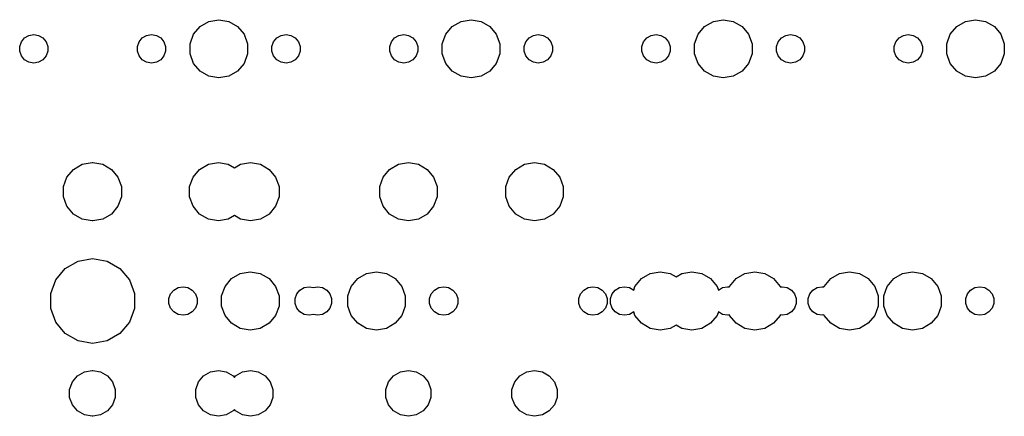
# Model space of a CAD drawing. Extents: x 50 to 349, y -142 to -48.
# Tile 3 of 10: x 123 to 197, y -142 to -112. Entities that reach past the tile are written whole.
import ezdxf

# ---------------------------------------------------------------- set-up
doc = ezdxf.new("R2010")
doc.units = 0
doc.header["$MEASUREMENT"] = 0
doc.layers.add('BLACK', color=7, linetype='CONTINUOUS')

msp = doc.modelspace()

# ---------------------------------------------------------------- linework, layer by layer
at = {"layer": 'Black'}
for p, q in [((136.697, -112.613), (137.359, -112.231)), ((137.359, -112.231), (138.112, -112.098)), ((138.112, -112.098), (138.866, -112.231)), ((138.866, -112.231), (139.528, -112.613)), ((155.747, -112.613), (156.409, -112.231)), ((156.409, -112.231), (157.162, -112.098)), ((157.162, -112.098), (157.916, -112.231)), ((157.916, -112.231), (158.578, -112.613)), ((174.797, -112.613), (175.459, -112.231)), ((175.459, -112.231), (176.213, -112.098)), ((176.213, -112.098), (176.966, -112.231)), ((176.966, -112.231), (177.628, -112.613)), ((193.847, -112.613), (194.509, -112.231)), ((194.509, -112.231), (195.262, -112.098)), ((195.262, -112.098), (196.016, -112.231)), ((196.016, -112.231), (196.678, -112.613)), ((136.205, -113.199), (136.697, -112.613)), ((139.528, -112.613), (140.02, -113.199)), ((155.255, -113.199), (155.747, -112.613)), ((158.578, -112.613), (159.07, -113.199)), ((174.305, -113.199), (174.797, -112.613)), ((177.628, -112.613), (178.12, -113.199)), ((193.355, -113.199), (193.847, -112.613)), ((196.678, -112.613), (197.17, -113.199)), ((123.208, -113.76), (123.449, -113.473)), ((123.449, -113.473), (123.773, -113.286)), ((123.773, -113.286), (124.142, -113.221)), ((124.142, -113.221), (124.512, -113.286)), ((124.512, -113.286), (124.836, -113.473)), ((124.836, -113.473), (125.077, -113.76)), ((132.098, -113.76), (132.339, -113.473)), ((132.339, -113.473), (132.663, -113.286)), ((132.663, -113.286), (133.032, -113.221)), ((133.032, -113.221), (133.402, -113.286)), ((133.402, -113.286), (133.726, -113.473)), ((133.726, -113.473), (133.967, -113.76)), ((135.944, -113.918), (136.205, -113.199)), ((140.02, -113.199), (140.281, -113.918)), ((142.258, -113.76), (142.499, -113.473)), ((142.499, -113.473), (142.823, -113.286)), ((142.823, -113.286), (143.192, -113.221)), ((143.192, -113.221), (143.562, -113.286)), ((143.562, -113.286), (143.886, -113.473)), ((143.886, -113.473), (144.127, -113.76)), ((151.148, -113.76), (151.389, -113.473)), ((151.389, -113.473), (151.713, -113.286)), ((151.713, -113.286), (152.082, -113.221)), ((152.082, -113.221), (152.452, -113.286)), ((152.452, -113.286), (152.776, -113.473)), ((152.776, -113.473), (153.017, -113.76)), ((154.994, -113.918), (155.255, -113.199)), ((159.07, -113.199), (159.331, -113.918)), ((161.308, -113.76), (161.549, -113.473)), ((161.549, -113.473), (161.873, -113.286)), ((161.873, -113.286), (162.243, -113.221)), ((162.243, -113.221), (162.612, -113.286)), ((162.612, -113.286), (162.936, -113.473)), ((162.936, -113.473), (163.177, -113.76)), ((170.198, -113.76), (170.439, -113.473)), ((170.439, -113.473), (170.763, -113.286)), ((170.763, -113.286), (171.132, -113.221)), ((171.132, -113.221), (171.502, -113.286)), ((171.502, -113.286), (171.826, -113.473)), ((171.826, -113.473), (172.067, -113.76)), ((174.044, -113.918), (174.305, -113.199)), ((178.12, -113.199), (178.381, -113.918)), ((180.358, -113.76), (180.599, -113.473)), ((180.599, -113.473), (180.923, -113.286)), ((180.923, -113.286), (181.292, -113.221)), ((181.292, -113.221), (181.662, -113.286)), ((181.662, -113.286), (181.986, -113.473)), ((181.986, -113.473), (182.227, -113.76)), ((189.248, -113.76), (189.489, -113.473)), ((189.489, -113.473), (189.813, -113.286)), ((189.813, -113.286), (190.183, -113.221)), ((190.183, -113.221), (190.552, -113.286)), ((190.552, -113.286), (190.876, -113.473)), ((190.876, -113.473), (191.117, -113.76)), ((193.094, -113.918), (193.355, -113.199)), ((197.17, -113.199), (197.431, -113.918)), ((123.08, -114.113), (123.208, -113.76)), ((123.08, -114.487), (123.08, -114.113)), ((123.208, -114.84), (123.08, -114.487)), ((125.077, -113.76), (125.205, -114.113)), ((125.205, -114.487), (125.077, -114.84)), ((125.205, -114.113), (125.205, -114.487)), ((131.97, -114.113), (132.098, -113.76)), ((131.97, -114.487), (131.97, -114.113)), ((132.098, -114.84), (131.97, -114.487)), ((133.967, -113.76), (134.095, -114.113)), ((134.095, -114.487), (133.967, -114.84)), ((134.095, -114.113), (134.095, -114.487)), ((135.944, -114.682), (135.944, -113.918)), ((140.281, -113.918), (140.281, -114.682)), ((142.13, -114.113), (142.258, -113.76)), ((142.13, -114.487), (142.13, -114.113)), ((142.258, -114.84), (142.13, -114.487)), ((144.127, -113.76), (144.255, -114.113)), ((144.255, -114.487), (144.127, -114.84)), ((144.255, -114.113), (144.255, -114.487)), ((151.02, -114.113), (151.148, -113.76)), ((151.02, -114.487), (151.02, -114.113)), ((151.148, -114.84), (151.02, -114.487)), ((153.017, -113.76), (153.145, -114.113)), ((153.145, -114.487), (153.017, -114.84)), ((153.145, -114.113), (153.145, -114.487)), ((154.994, -114.682), (154.994, -113.918)), ((159.331, -113.918), (159.331, -114.682)), ((161.18, -114.113), (161.308, -113.76)), ((161.18, -114.487), (161.18, -114.113)), ((161.308, -114.84), (161.18, -114.487)), ((163.177, -113.76), (163.305, -114.113)), ((163.305, -114.487), (163.177, -114.84)), ((163.305, -114.113), (163.305, -114.487)), ((170.07, -114.113), (170.198, -113.76)), ((170.07, -114.487), (170.07, -114.113)), ((170.198, -114.84), (170.07, -114.487)), ((172.067, -113.76), (172.195, -114.113)), ((172.195, -114.487), (172.067, -114.84)), ((172.195, -114.113), (172.195, -114.487)), ((174.044, -114.682), (174.044, -113.918)), ((178.381, -113.918), (178.381, -114.682)), ((180.23, -114.113), (180.358, -113.76)), ((180.23, -114.487), (180.23, -114.113)), ((180.358, -114.84), (180.23, -114.487)), ((182.227, -113.76), (182.355, -114.113)), ((182.355, -114.487), (182.227, -114.84)), ((182.355, -114.113), (182.355, -114.487)), ((189.12, -114.113), (189.248, -113.76)), ((189.12, -114.487), (189.12, -114.113)), ((189.248, -114.84), (189.12, -114.487)), ((191.117, -113.76), (191.245, -114.113)), ((191.245, -114.487), (191.117, -114.84)), ((191.245, -114.113), (191.245, -114.487)), ((193.094, -114.682), (193.094, -113.918)), ((197.431, -113.918), (197.431, -114.682)), ((123.449, -115.127), (123.208, -114.84)), ((123.773, -115.314), (123.449, -115.127)), ((124.836, -115.127), (124.512, -115.314)), ((125.077, -114.84), (124.836, -115.127)), ((132.339, -115.127), (132.098, -114.84)), ((132.663, -115.314), (132.339, -115.127)), ((133.726, -115.127), (133.402, -115.314)), ((133.967, -114.84), (133.726, -115.127)), ((136.205, -115.401), (135.944, -114.682)), ((140.281, -114.682), (140.02, -115.401)), ((142.499, -115.127), (142.258, -114.84)), ((142.823, -115.314), (142.499, -115.127)), ((143.886, -115.127), (143.562, -115.314)), ((144.127, -114.84), (143.886, -115.127)), ((151.389, -115.127), (151.148, -114.84)), ((151.713, -115.314), (151.389, -115.127)), ((152.776, -115.127), (152.452, -115.314)), ((153.017, -114.84), (152.776, -115.127)), ((155.255, -115.401), (154.994, -114.682)), ((159.331, -114.682), (159.07, -115.401)), ((161.549, -115.127), (161.308, -114.84)), ((161.873, -115.314), (161.549, -115.127)), ((162.936, -115.127), (162.612, -115.314)), ((163.177, -114.84), (162.936, -115.127)), ((170.439, -115.127), (170.198, -114.84)), ((170.763, -115.314), (170.439, -115.127)), ((171.826, -115.127), (171.502, -115.314)), ((172.067, -114.84), (171.826, -115.127)), ((174.305, -115.401), (174.044, -114.682)), ((178.381, -114.682), (178.12, -115.401)), ((180.599, -115.127), (180.358, -114.84)), ((180.923, -115.314), (180.599, -115.127)), ((181.986, -115.127), (181.662, -115.314)), ((182.227, -114.84), (181.986, -115.127)), ((189.489, -115.127), (189.248, -114.84)), ((189.813, -115.314), (189.489, -115.127)), ((190.876, -115.127), (190.552, -115.314)), ((191.117, -114.84), (190.876, -115.127)), ((193.355, -115.401), (193.094, -114.682)), ((197.431, -114.682), (197.17, -115.401)), ((124.142, -115.379), (123.773, -115.314)), ((124.512, -115.314), (124.142, -115.379)), ((133.032, -115.379), (132.663, -115.314)), ((133.402, -115.314), (133.032, -115.379)), ((136.697, -115.987), (136.205, -115.401)), ((137.359, -116.369), (136.697, -115.987)), ((139.528, -115.987), (138.866, -116.369)), ((140.02, -115.401), (139.528, -115.987)), ((143.192, -115.379), (142.823, -115.314)), ((143.562, -115.314), (143.192, -115.379)), ((152.082, -115.379), (151.713, -115.314)), ((152.452, -115.314), (152.082, -115.379)), ((155.747, -115.987), (155.255, -115.401)), ((156.409, -116.369), (155.747, -115.987)), ((158.578, -115.987), (157.916, -116.369)), ((159.07, -115.401), (158.578, -115.987)), ((162.243, -115.379), (161.873, -115.314)), ((162.612, -115.314), (162.243, -115.379)), ((171.132, -115.379), (170.763, -115.314)), ((171.502, -115.314), (171.132, -115.379)), ((174.797, -115.987), (174.305, -115.401)), ((175.459, -116.369), (174.797, -115.987)), ((177.628, -115.987), (176.966, -116.369)), ((178.12, -115.401), (177.628, -115.987)), ((181.292, -115.379), (180.923, -115.314)), ((181.662, -115.314), (181.292, -115.379)), ((190.183, -115.379), (189.813, -115.314)), ((190.552, -115.314), (190.183, -115.379)), ((193.847, -115.987), (193.355, -115.401)), ((194.509, -116.369), (193.847, -115.987)), ((196.678, -115.987), (196.016, -116.369)), ((197.17, -115.401), (196.678, -115.987)), ((138.112, -116.502), (137.359, -116.369)), ((138.866, -116.369), (138.112, -116.502)), ((157.162, -116.502), (156.409, -116.369)), ((157.916, -116.369), (157.162, -116.502)), ((176.213, -116.502), (175.459, -116.369)), ((176.966, -116.369), (176.213, -116.502)), ((195.262, -116.502), (194.509, -116.369)), ((196.016, -116.369), (195.262, -116.502)), ((126.649, -123.994), (127.14, -123.408)), ((127.14, -123.408), (127.803, -123.026)), ((127.803, -123.026), (128.556, -122.893)), ((128.556, -122.893), (128.575, -122.896)), ((128.575, -122.896), (128.594, -122.893)), ((128.594, -122.893), (129.347, -123.026)), ((129.347, -123.026), (130.009, -123.408)), ((130.009, -123.408), (130.501, -123.994)), ((136.174, -123.994), (136.665, -123.408)), ((136.665, -123.408), (137.328, -123.026)), ((137.328, -123.026), (138.081, -122.893)), ((138.081, -122.893), (138.834, -123.026)), ((138.834, -123.026), (139.29, -123.289)), ((139.29, -123.289), (139.747, -123.026)), ((139.747, -123.026), (140.5, -122.893)), ((140.5, -122.893), (141.253, -123.026)), ((141.253, -123.026), (141.916, -123.408)), ((141.916, -123.408), (142.407, -123.994)), ((150.525, -123.994), (151.016, -123.408)), ((151.016, -123.408), (151.679, -123.026)), ((151.679, -123.026), (152.432, -122.893)), ((152.432, -122.893), (153.185, -123.026)), ((153.185, -123.026), (153.847, -123.408)), ((153.847, -123.408), (154.339, -123.994)), ((160.05, -123.994), (160.541, -123.408)), ((160.541, -123.408), (161.204, -123.026)), ((161.204, -123.026), (161.957, -122.893)), ((161.957, -122.893), (162.71, -123.026)), ((162.71, -123.026), (163.372, -123.408)), ((163.372, -123.408), (163.864, -123.994)), ((126.387, -124.713), (126.649, -123.994)), ((130.501, -123.994), (130.763, -124.713)), ((135.912, -124.713), (136.174, -123.994)), ((142.407, -123.994), (142.669, -124.713)), ((150.263, -124.713), (150.525, -123.994)), ((154.339, -123.994), (154.601, -124.713)), ((159.788, -124.713), (160.05, -123.994)), ((163.864, -123.994), (164.126, -124.713)), ((126.387, -125.477), (126.387, -124.713)), ((130.763, -124.713), (130.763, -125.477)), ((135.912, -125.477), (135.912, -124.713)), ((142.669, -124.713), (142.669, -125.477)), ((150.263, -125.477), (150.263, -124.713)), ((154.601, -124.713), (154.601, -125.477)), ((159.788, -125.477), (159.788, -124.713)), ((164.126, -124.713), (164.126, -125.477)), ((126.649, -126.196), (126.387, -125.477)), ((130.763, -125.477), (130.501, -126.196)), ((136.174, -126.196), (135.912, -125.477)), ((142.669, -125.477), (142.407, -126.196)), ((150.525, -126.196), (150.263, -125.477)), ((154.601, -125.477), (154.339, -126.196)), ((160.05, -126.196), (159.788, -125.477)), ((164.126, -125.477), (163.864, -126.196)), ((127.14, -126.782), (126.649, -126.196)), ((130.501, -126.196), (130.009, -126.782)), ((136.665, -126.782), (136.174, -126.196)), ((142.407, -126.196), (141.916, -126.782)), ((151.016, -126.782), (150.525, -126.196)), ((154.339, -126.196), (153.847, -126.782)), ((160.541, -126.782), (160.05, -126.196)), ((163.864, -126.196), (163.372, -126.782)), ((127.803, -127.164), (127.14, -126.782)), ((130.009, -126.782), (129.347, -127.164)), ((137.328, -127.164), (136.665, -126.782)), ((139.29, -126.901), (138.834, -127.164)), ((139.747, -127.164), (139.29, -126.901)), ((141.916, -126.782), (141.253, -127.164)), ((151.679, -127.164), (151.016, -126.782)), ((153.847, -126.782), (153.185, -127.164)), ((161.204, -127.164), (160.541, -126.782)), ((163.372, -126.782), (162.71, -127.164)), ((128.556, -127.297), (127.803, -127.164)), ((128.575, -127.294), (128.556, -127.297)), ((128.594, -127.297), (128.575, -127.294)), ((129.347, -127.164), (128.594, -127.297)), ((138.081, -127.297), (137.328, -127.164)), ((138.834, -127.164), (138.081, -127.297)), ((140.5, -127.297), (139.747, -127.164)), ((141.253, -127.164), (140.5, -127.297)), ((152.432, -127.297), (151.679, -127.164)), ((153.185, -127.164), (152.432, -127.297)), ((161.957, -127.297), (161.204, -127.164)), ((162.71, -127.164), (161.957, -127.297)), ((126.523, -130.889), (127.489, -130.331)), ((127.489, -130.331), (128.588, -130.138)), ((128.588, -130.138), (129.686, -130.331)), ((129.686, -130.331), (130.652, -130.889)), ((125.806, -131.744), (126.523, -130.889)), ((130.652, -130.889), (131.369, -131.744)), ((139.078, -131.663), (139.741, -131.281)), ((139.741, -131.281), (140.494, -131.148)), ((140.494, -131.148), (141.247, -131.281)), ((141.247, -131.281), (141.909, -131.663)), ((148.603, -131.663), (149.266, -131.281)), ((149.266, -131.281), (150.019, -131.148)), ((150.019, -131.148), (150.772, -131.281)), ((150.772, -131.281), (151.434, -131.663)), ((170.034, -131.663), (170.697, -131.281)), ((170.697, -131.281), (171.45, -131.148)), ((171.45, -131.148), (172.203, -131.281)), ((172.203, -131.281), (172.641, -131.533)), ((172.641, -131.533), (173.078, -131.281)), ((173.078, -131.281), (173.831, -131.148)), ((173.831, -131.148), (174.584, -131.281)), ((174.584, -131.281), (175.247, -131.663)), ((177.178, -131.663), (177.841, -131.281)), ((177.841, -131.281), (178.594, -131.148)), ((178.594, -131.148), (179.347, -131.281)), ((179.347, -131.281), (180.009, -131.663)), ((184.322, -131.663), (184.984, -131.281)), ((184.984, -131.281), (185.737, -131.148)), ((185.737, -131.148), (186.491, -131.281)), ((186.491, -131.281), (187.153, -131.663)), ((189.084, -131.663), (189.747, -131.281)), ((189.747, -131.281), (190.5, -131.148)), ((190.5, -131.148), (191.253, -131.281)), ((191.253, -131.281), (191.916, -131.663)), ((125.424, -132.792), (125.806, -131.744)), ((131.369, -131.744), (131.751, -132.792)), ((134.72, -132.523), (135.045, -132.336)), ((135.045, -132.336), (135.414, -132.271)), ((135.414, -132.271), (135.783, -132.336)), ((135.783, -132.336), (136.107, -132.523)), ((138.325, -132.968), (138.587, -132.249)), ((138.587, -132.249), (139.078, -131.663)), ((141.909, -131.663), (142.401, -132.249)), ((142.401, -132.249), (142.663, -132.968)), ((144.245, -132.523), (144.57, -132.336)), ((144.57, -132.336), (144.939, -132.271)), ((144.939, -132.271), (145.256, -132.327)), ((145.256, -132.327), (145.574, -132.271)), ((145.574, -132.271), (145.943, -132.336)), ((145.943, -132.336), (146.267, -132.523)), ((147.85, -132.968), (148.112, -132.249)), ((148.112, -132.249), (148.603, -131.663)), ((151.434, -131.663), (151.926, -132.249)), ((151.926, -132.249), (152.188, -132.968)), ((154.405, -132.523), (154.73, -132.336)), ((154.73, -132.336), (155.099, -132.271)), ((155.099, -132.271), (155.468, -132.336)), ((155.468, -132.336), (155.792, -132.523)), ((165.676, -132.523), (166.001, -132.336)), ((166.001, -132.336), (166.37, -132.271)), ((166.37, -132.271), (166.739, -132.336)), ((166.739, -132.336), (167.064, -132.523)), ((168.058, -132.523), (168.382, -132.336)), ((168.382, -132.336), (168.751, -132.271)), ((168.751, -132.271), (169.12, -132.336)), ((169.12, -132.336), (169.443, -132.522)), ((169.443, -132.522), (169.543, -132.249)), ((169.543, -132.249), (170.034, -131.663)), ((175.247, -131.663), (175.738, -132.249)), ((175.738, -132.249), (175.838, -132.522)), ((175.838, -132.522), (176.161, -132.336)), ((176.161, -132.336), (176.53, -132.271)), ((176.53, -132.271), (176.67, -132.295)), ((176.67, -132.295), (176.687, -132.249)), ((176.687, -132.249), (177.178, -131.663)), ((180.009, -131.663), (180.501, -132.249)), ((180.501, -132.249), (180.518, -132.295)), ((180.518, -132.295), (180.657, -132.271)), ((180.657, -132.271), (181.027, -132.336)), ((181.027, -132.336), (181.351, -132.523)), ((182.98, -132.523), (183.305, -132.336)), ((183.305, -132.336), (183.674, -132.271)), ((183.674, -132.271), (183.813, -132.295)), ((183.813, -132.295), (183.83, -132.249)), ((183.83, -132.249), (184.322, -131.663)), ((187.153, -131.663), (187.645, -132.249)), ((187.645, -132.249), (187.906, -132.968)), ((188.331, -132.968), (188.593, -132.249)), ((188.593, -132.249), (189.084, -131.663)), ((191.916, -131.663), (192.407, -132.249)), ((192.407, -132.249), (192.669, -132.968)), ((194.886, -132.523), (195.211, -132.336)), ((195.211, -132.336), (195.58, -132.271)), ((195.58, -132.271), (195.949, -132.336)), ((195.949, -132.336), (196.274, -132.523)), ((125.424, -133.908), (125.424, -132.792)), ((131.751, -132.792), (131.751, -133.908)), ((134.351, -133.163), (134.479, -132.81)), ((134.479, -132.81), (134.72, -132.523)), ((136.107, -132.523), (136.348, -132.81)), ((136.348, -132.81), (136.476, -133.163)), ((138.325, -133.732), (138.325, -132.968)), ((142.663, -132.968), (142.663, -133.732)), ((143.876, -133.163), (144.004, -132.81)), ((144.004, -132.81), (144.245, -132.523)), ((146.267, -132.523), (146.508, -132.81)), ((146.508, -132.81), (146.636, -133.163)), ((147.85, -133.732), (147.85, -132.968)), ((152.188, -132.968), (152.188, -133.732)), ((154.036, -133.163), (154.164, -132.81)), ((154.164, -132.81), (154.405, -132.523)), ((155.792, -132.523), (156.033, -132.81)), ((156.033, -132.81), (156.161, -133.163)), ((165.307, -133.163), (165.435, -132.81)), ((165.435, -132.81), (165.676, -132.523)), ((167.064, -132.523), (167.305, -132.81)), ((167.305, -132.81), (167.433, -133.163)), ((167.689, -133.163), (167.817, -132.81)), ((167.817, -132.81), (168.058, -132.523)), ((181.351, -132.523), (181.592, -132.81)), ((181.592, -132.81), (181.72, -133.163)), ((182.611, -133.163), (182.739, -132.81)), ((182.739, -132.81), (182.98, -132.523)), ((187.906, -132.968), (187.906, -133.732)), ((188.331, -133.732), (188.331, -132.968)), ((192.669, -132.968), (192.669, -133.732)), ((194.517, -133.163), (194.645, -132.81)), ((194.645, -132.81), (194.886, -132.523)), ((196.274, -132.523), (196.515, -132.81)), ((196.515, -132.81), (196.643, -133.163)), ((134.351, -133.537), (134.351, -133.163)), ((134.479, -133.89), (134.351, -133.537)), ((136.476, -133.537), (136.348, -133.89)), ((136.476, -133.163), (136.476, -133.537)), ((138.587, -134.451), (138.325, -133.732)), ((142.663, -133.732), (142.401, -134.451)), ((143.876, -133.537), (143.876, -133.163)), ((144.004, -133.89), (143.876, -133.537)), ((146.636, -133.537), (146.508, -133.89)), ((146.636, -133.163), (146.636, -133.537)), ((148.112, -134.451), (147.85, -133.732)), ((152.188, -133.732), (151.926, -134.451)), ((154.036, -133.537), (154.036, -133.163)), ((154.164, -133.89), (154.036, -133.537)), ((156.161, -133.537), (156.033, -133.89)), ((156.161, -133.163), (156.161, -133.537)), ((165.307, -133.537), (165.307, -133.163)), ((165.435, -133.89), (165.307, -133.537)), ((167.433, -133.537), (167.305, -133.89)), ((167.433, -133.163), (167.433, -133.537)), ((167.689, -133.537), (167.689, -133.163)), ((167.817, -133.89), (167.689, -133.537)), ((181.72, -133.537), (181.592, -133.89)), ((181.72, -133.163), (181.72, -133.537)), ((182.611, -133.537), (182.611, -133.163)), ((182.739, -133.89), (182.611, -133.537)), ((187.906, -133.732), (187.645, -134.451)), ((188.593, -134.451), (188.331, -133.732)), ((192.669, -133.732), (192.407, -134.451)), ((194.517, -133.537), (194.517, -133.163)), ((194.645, -133.89), (194.517, -133.537)), ((196.643, -133.537), (196.515, -133.89)), ((196.643, -133.163), (196.643, -133.537)), ((125.806, -134.956), (125.424, -133.908)), ((131.751, -133.908), (131.369, -134.956)), ((134.72, -134.177), (134.479, -133.89)), ((135.045, -134.364), (134.72, -134.177)), ((135.414, -134.429), (135.045, -134.364)), ((135.783, -134.364), (135.414, -134.429)), ((136.107, -134.177), (135.783, -134.364)), ((136.348, -133.89), (136.107, -134.177)), ((139.078, -135.037), (138.587, -134.451)), ((142.401, -134.451), (141.909, -135.037)), ((144.245, -134.177), (144.004, -133.89)), ((144.57, -134.364), (144.245, -134.177)), ((144.939, -134.429), (144.57, -134.364)), ((145.256, -134.373), (144.939, -134.429)), ((145.574, -134.429), (145.256, -134.373)), ((145.943, -134.364), (145.574, -134.429)), ((146.267, -134.177), (145.943, -134.364)), ((146.508, -133.89), (146.267, -134.177)), ((148.603, -135.037), (148.112, -134.451)), ((151.926, -134.451), (151.434, -135.037)), ((154.405, -134.177), (154.164, -133.89)), ((154.73, -134.364), (154.405, -134.177)), ((155.099, -134.429), (154.73, -134.364)), ((155.468, -134.364), (155.099, -134.429)), ((155.792, -134.177), (155.468, -134.364)), ((156.033, -133.89), (155.792, -134.177)), ((165.676, -134.177), (165.435, -133.89)), ((166.001, -134.364), (165.676, -134.177)), ((166.37, -134.429), (166.001, -134.364)), ((166.739, -134.364), (166.37, -134.429)), ((167.064, -134.177), (166.739, -134.364)), ((167.305, -133.89), (167.064, -134.177)), ((168.058, -134.177), (167.817, -133.89)), ((168.382, -134.364), (168.058, -134.177)), ((168.751, -134.429), (168.382, -134.364)), ((169.12, -134.364), (168.751, -134.429)), ((169.443, -134.178), (169.12, -134.364)), ((169.543, -134.451), (169.443, -134.178)), ((170.034, -135.037), (169.543, -134.451)), ((175.738, -134.451), (175.247, -135.037)), ((175.838, -134.178), (175.738, -134.451)), ((176.161, -134.364), (175.838, -134.178)), ((176.53, -134.429), (176.161, -134.364)), ((176.67, -134.405), (176.53, -134.429)), ((176.687, -134.451), (176.67, -134.405)), ((177.178, -135.037), (176.687, -134.451)), ((180.501, -134.451), (180.009, -135.037)), ((180.518, -134.405), (180.501, -134.451)), ((180.657, -134.429), (180.518, -134.405)), ((181.027, -134.364), (180.657, -134.429)), ((181.351, -134.177), (181.027, -134.364)), ((181.592, -133.89), (181.351, -134.177)), ((182.98, -134.177), (182.739, -133.89)), ((183.305, -134.364), (182.98, -134.177)), ((183.674, -134.429), (183.305, -134.364)), ((183.813, -134.405), (183.674, -134.429)), ((183.83, -134.451), (183.813, -134.405)), ((184.322, -135.037), (183.83, -134.451)), ((187.645, -134.451), (187.153, -135.037)), ((189.084, -135.037), (188.593, -134.451)), ((192.407, -134.451), (191.916, -135.037)), ((194.886, -134.177), (194.645, -133.89)), ((195.211, -134.364), (194.886, -134.177)), ((195.58, -134.429), (195.211, -134.364)), ((195.949, -134.364), (195.58, -134.429)), ((196.274, -134.177), (195.949, -134.364)), ((196.515, -133.89), (196.274, -134.177)), ((126.523, -135.811), (125.806, -134.956)), ((131.369, -134.956), (130.652, -135.811)), ((139.741, -135.419), (139.078, -135.037)), ((141.909, -135.037), (141.247, -135.419)), ((149.266, -135.419), (148.603, -135.037)), ((151.434, -135.037), (150.772, -135.419)), ((170.697, -135.419), (170.034, -135.037)), ((172.641, -135.167), (172.203, -135.419)), ((173.078, -135.419), (172.641, -135.167)), ((175.247, -135.037), (174.584, -135.419)), ((177.841, -135.419), (177.178, -135.037)), ((180.009, -135.037), (179.347, -135.419)), ((184.984, -135.419), (184.322, -135.037)), ((187.153, -135.037), (186.491, -135.419)), ((189.747, -135.419), (189.084, -135.037)), ((191.916, -135.037), (191.253, -135.419)), ((127.489, -136.369), (126.523, -135.811)), ((130.652, -135.811), (129.686, -136.369)), ((140.494, -135.552), (139.741, -135.419)), ((141.247, -135.419), (140.494, -135.552)), ((150.019, -135.552), (149.266, -135.419)), ((150.772, -135.419), (150.019, -135.552)), ((171.45, -135.552), (170.697, -135.419)), ((172.203, -135.419), (171.45, -135.552)), ((173.831, -135.552), (173.078, -135.419)), ((174.584, -135.419), (173.831, -135.552)), ((178.594, -135.552), (177.841, -135.419)), ((179.347, -135.419), (178.594, -135.552)), ((185.737, -135.552), (184.984, -135.419)), ((186.491, -135.419), (185.737, -135.552)), ((190.5, -135.552), (189.747, -135.419)), ((191.253, -135.419), (190.5, -135.552)), ((128.588, -136.562), (127.489, -136.369)), ((129.686, -136.369), (128.588, -136.562)), ((127.057, -139.47), (127.443, -139.009)), ((127.443, -139.009), (127.964, -138.709)), ((127.964, -138.709), (128.556, -138.604)), ((128.556, -138.604), (128.575, -138.608)), ((128.575, -138.608), (128.594, -138.604)), ((128.594, -138.604), (129.186, -138.709)), ((129.186, -138.709), (129.706, -139.009)), ((129.706, -139.009), (130.093, -139.47)), ((136.582, -139.47), (136.968, -139.009)), ((136.968, -139.009), (137.489, -138.709)), ((137.489, -138.709), (138.081, -138.604)), ((138.081, -138.604), (138.673, -138.709)), ((138.673, -138.709), (139.193, -139.009)), ((139.193, -139.009), (139.29, -139.125)), ((139.29, -139.125), (139.388, -139.009)), ((139.388, -139.009), (139.908, -138.709)), ((139.908, -138.709), (140.5, -138.604)), ((140.5, -138.604), (141.092, -138.709)), ((141.092, -138.709), (141.612, -139.009)), ((141.612, -139.009), (141.999, -139.47)), ((150.933, -139.47), (151.319, -139.009)), ((151.319, -139.009), (151.84, -138.709)), ((151.84, -138.709), (152.432, -138.604)), ((152.432, -138.604), (153.024, -138.709)), ((153.024, -138.709), (153.544, -139.009)), ((153.544, -139.009), (153.93, -139.47)), ((160.458, -139.47), (160.844, -139.009)), ((160.844, -139.009), (161.365, -138.709)), ((161.365, -138.709), (161.957, -138.604)), ((161.957, -138.604), (162.549, -138.709)), ((162.549, -138.709), (163.069, -139.009)), ((163.069, -139.009), (163.455, -139.47)), ((126.851, -140.034), (127.057, -139.47)), ((130.093, -139.47), (130.298, -140.034)), ((136.376, -140.034), (136.582, -139.47)), ((141.999, -139.47), (142.204, -140.034)), ((150.727, -140.034), (150.933, -139.47)), ((153.93, -139.47), (154.136, -140.034)), ((160.252, -140.034), (160.458, -139.47)), ((163.455, -139.47), (163.661, -140.034)), ((126.851, -140.636), (126.851, -140.034)), ((130.298, -140.034), (130.298, -140.636)), ((136.376, -140.636), (136.376, -140.034)), ((142.204, -140.034), (142.204, -140.636)), ((150.727, -140.636), (150.727, -140.034)), ((154.136, -140.034), (154.136, -140.636)), ((160.252, -140.636), (160.252, -140.034)), ((163.661, -140.034), (163.661, -140.636)), ((127.057, -141.2), (126.851, -140.636)), ((127.443, -141.661), (127.057, -141.2)), ((130.093, -141.2), (129.706, -141.661)), ((130.298, -140.636), (130.093, -141.2)), ((136.582, -141.2), (136.376, -140.636)), ((136.968, -141.661), (136.582, -141.2)), ((141.999, -141.2), (141.612, -141.661)), ((142.204, -140.636), (141.999, -141.2)), ((150.933, -141.2), (150.727, -140.636)), ((151.319, -141.661), (150.933, -141.2)), ((153.93, -141.2), (153.544, -141.661)), ((154.136, -140.636), (153.93, -141.2)), ((160.458, -141.2), (160.252, -140.636)), ((160.844, -141.661), (160.458, -141.2)), ((163.455, -141.2), (163.069, -141.661)), ((163.661, -140.636), (163.455, -141.2)), ((127.964, -141.961), (127.443, -141.661)), ((128.556, -142.066), (127.964, -141.961)), ((129.186, -141.961), (128.594, -142.066)), ((129.706, -141.661), (129.186, -141.961)), ((137.489, -141.961), (136.968, -141.661)), ((138.081, -142.066), (137.489, -141.961)), ((138.673, -141.961), (138.081, -142.066)), ((139.193, -141.661), (138.673, -141.961)), ((139.29, -141.545), (139.193, -141.661)), ((139.388, -141.661), (139.29, -141.545)), ((139.908, -141.961), (139.388, -141.661)), ((140.5, -142.066), (139.908, -141.961)), ((141.092, -141.961), (140.5, -142.066)), ((141.612, -141.661), (141.092, -141.961)), ((151.84, -141.961), (151.319, -141.661)), ((152.432, -142.066), (151.84, -141.961)), ((153.024, -141.961), (152.432, -142.066)), ((153.544, -141.661), (153.024, -141.961)), ((161.365, -141.961), (160.844, -141.661)), ((161.957, -142.066), (161.365, -141.961)), ((162.549, -141.961), (161.957, -142.066)), ((163.069, -141.661), (162.549, -141.961)), ((128.575, -142.062), (128.556, -142.066)), ((128.594, -142.066), (128.575, -142.062))]:
    msp.add_line(p, q, dxfattribs=at)

doc.saveas('drawing.dxf')
